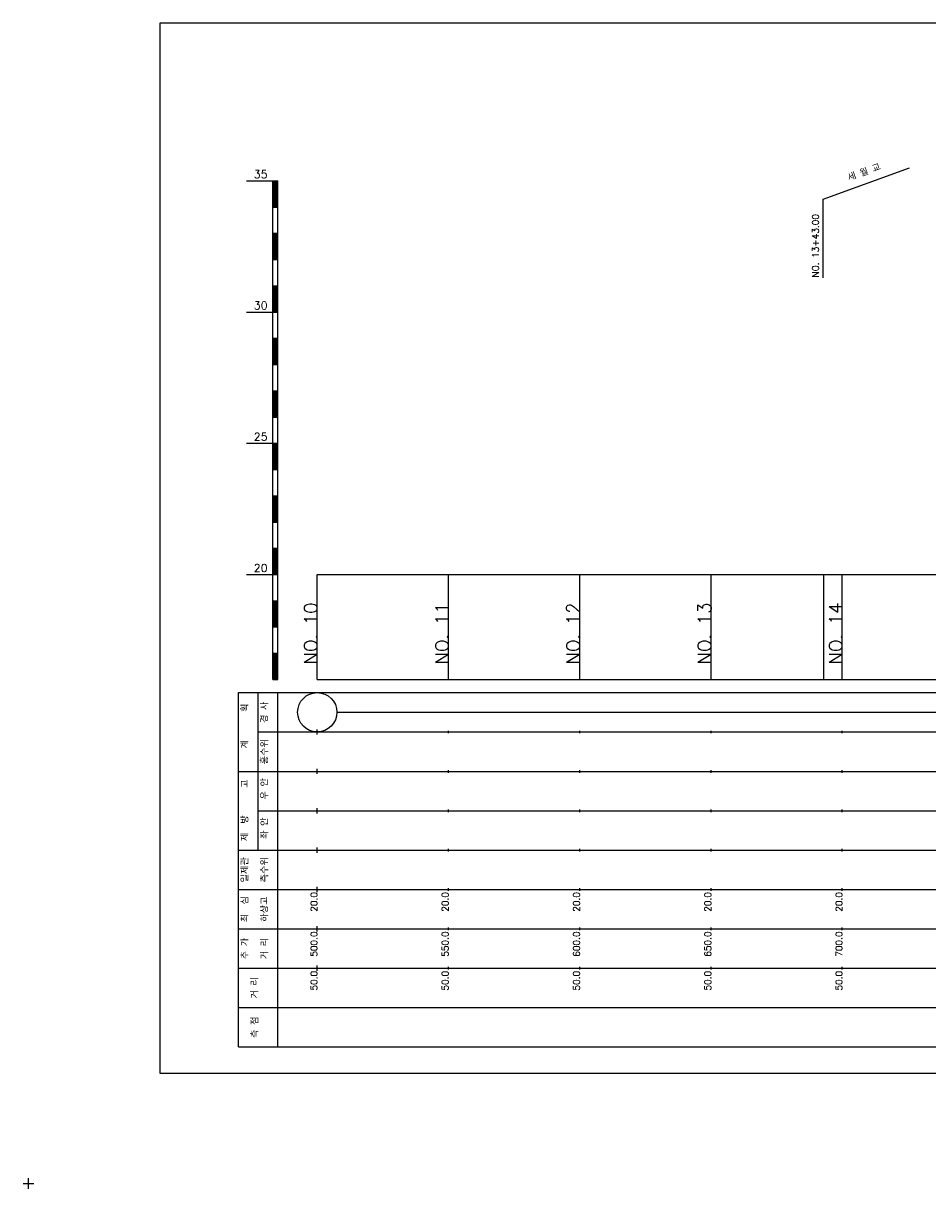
# Model space of a CAD drawing. Extents: x -2 to 685, y -2 to 925.
# Tile 3 of 4: x -2 to 343, y 481 to 925. Entities that reach past the tile are written whole.
import ezdxf
from ezdxf.enums import TextEntityAlignment as Align

# ---------------------------------------------------------------- set-up
doc = ezdxf.new("R2010")
doc.units = 0
doc.header["$LTSCALE"] = 5
for name, color, linetype in [('BOX', 5, 'CONTINUOUS'), ('DT1', 3, 'CONTINUOUS'), ('LT1', 4, 'CONTINUOUS'), ('ST1', 7, 'CONTINUOUS')]:
    doc.layers.add(name, color=color, linetype=linetype)
doc.styles.add('GHS', font='ROMANS.shx', dxfattribs={"bigfont": 'GHS.shx'})

msp = doc.modelspace()

# ---------------------------------------------------------------- linework, layer by layer
at = {"layer": 'BOX'}
msp.add_lwpolyline([(50, 525), (650, 525), (650, 925), (50, 925), (50, 525)], dxfattribs=at)
at = {"layer": 'DT1'}
for p, q in [((110, 704.33), (110, 706.33)), ((160, 704.83), (160, 705.83)), ((210, 704.83), (210, 705.83)), ((260, 704.83), (260, 705.83)), ((310, 704.83), (310, 705.83))]:
    msp.add_line(p, q, dxfattribs=at)
at = {"layer": 'LT1', "linetype": 'CONTINUOUS'}
for p, q in [((302.78, 858), (335.67, 869.97)), ((302.78, 828), (302.78, 858))]:
    msp.add_line(p, q, dxfattribs=at)
at = {"layer": 'LT1'}
for p, q in [((83, 865), (93, 865)), ((93, 675), (93, 865)), ((93, 865), (95, 865)), ((93.5, 864.8), (93.5, 855.2)), ((94, 864.8), (94, 855.2)), ((94.5, 864.8), (94.5, 855.2)), ((95, 675), (95, 865)), ((93, 855), (95, 855)), ((93, 845), (95, 845)), ((93.5, 844.8), (93.5, 835.2)), ((94, 844.8), (94, 835.2)), ((94.5, 844.8), (94.5, 835.2)), ((93, 835), (95, 835)), ((93, 825), (95, 825)), ((93.5, 824.8), (93.5, 815.2)), ((94, 824.8), (94, 815.2)), ((94.5, 824.8), (94.5, 815.2)), ((83, 815), (93, 815)), ((93, 815), (95, 815)), ((93, 805), (95, 805)), ((93.5, 804.8), (93.5, 795.2)), ((94, 804.8), (94, 795.2)), ((94.5, 804.8), (94.5, 795.2)), ((93, 795), (95, 795)), ((93, 785), (95, 785)), ((93.5, 784.8), (93.5, 775.2)), ((94, 784.8), (94, 775.2)), ((94.5, 784.8), (94.5, 775.2)), ((93, 775), (95, 775)), ((83, 765), (93, 765)), ((93, 765), (95, 765)), ((93.5, 764.8), (93.5, 755.2)), ((94, 764.8), (94, 755.2)), ((94.5, 764.8), (94.5, 755.2)), ((93, 755), (95, 755)), ((93, 745), (95, 745)), ((93.5, 744.8), (93.5, 735.2)), ((94, 744.8), (94, 735.2)), ((94.5, 744.8), (94.5, 735.2)), ((93, 735), (95, 735)), ((93, 725), (95, 725)), ((93.5, 724.8), (93.5, 715.2)), ((94, 724.8), (94, 715.2)), ((94.5, 724.8), (94.5, 715.2)), ((83, 715), (93, 715)), ((93, 715), (95, 715)), ((110, 675), (110, 715)), ((160, 675), (160, 715)), ((210, 675), (210, 715)), ((260, 675), (260, 715)), ((303, 675), (303, 715)), ((310, 675), (310, 715)), ((93, 705), (95, 705)), ((93.5, 704.8), (93.5, 695.2)), ((94, 704.8), (94, 695.2)), ((94.5, 704.8), (94.5, 695.2)), ((93, 695), (95, 695)), ((93, 685), (95, 685)), ((93.5, 684.8), (93.5, 675.2)), ((94, 684.8), (94, 675.2)), ((94.5, 684.8), (94.5, 675.2)), ((93, 675), (95, 675)), ((110, 675), (610, 675)), ((110, 654), (110, 656)), ((160, 654.5), (160, 655.5)), ((210, 654.5), (210, 655.5)), ((260, 654.5), (260, 655.5)), ((310, 654.5), (310, 655.5)), ((110, 639), (110, 641)), ((160, 639.5), (160, 640.5)), ((210, 639.5), (210, 640.5)), ((260, 639.5), (260, 640.5)), ((310, 639.5), (310, 640.5)), ((110, 624), (110, 626)), ((160, 624.5), (160, 625.5)), ((210, 624.5), (210, 625.5)), ((260, 624.5), (260, 625.5)), ((310, 624.5), (310, 625.5)), ((110, 609), (110, 611)), ((160, 609.5), (160, 610.5)), ((210, 609.5), (210, 610.5)), ((260, 609.5), (260, 610.5)), ((310, 609.5), (310, 610.5)), ((110, 594), (110, 596)), ((160, 594.5), (160, 595.5)), ((210, 594.5), (210, 595.5)), ((260, 594.5), (260, 595.5)), ((310, 594.5), (310, 595.5)), ((110, 579), (110, 581)), ((160, 579.5), (160, 580.5)), ((210, 579.5), (210, 580.5)), ((260, 579.5), (260, 580.5)), ((310, 579.5), (310, 580.5)), ((110, 564), (110, 566)), ((160, 564.5), (160, 565.5)), ((210, 564.5), (210, 565.5)), ((260, 564.5), (260, 565.5)), ((310, 564.5), (310, 565.5))]:
    msp.add_line(p, q, dxfattribs=at)
msp.add_lwpolyline([(110, 715), (160, 715), (210, 715), (260, 715), (310, 715), (360, 715), (410, 715), (460, 715), (510, 715), (560, 715), (610, 715)], dxfattribs=at)
at = {"layer": 'ST1'}
for p, q in [((80, 535), (80, 670)), ((80, 670), (623, 670)), ((87.5, 640), (87.5, 670)), ((95, 535), (95, 670)), ((87.5, 655), (623, 655)), ((80, 640), (623, 640)), ((87.5, 610), (87.5, 640)), ((87.5, 625), (623, 625)), ((80, 610), (623, 610)), ((80, 595), (623, 595)), ((80, 580), (623, 580)), ((80, 565), (623, 565)), ((80, 550), (623, 550)), ((80, 535), (623, 535)), ((0, 481), (0, 485)), ((-2, 483), (2, 483))]:
    msp.add_line(p, q, dxfattribs=at)
at = {"layer": 'ST1', "linetype": 'CONTINUOUS'}
msp.add_line((117.5, 662.5), (602.5, 662.5), dxfattribs=at)
msp.add_circle((110, 662.5), 7.5, dxfattribs=at)

# ---------------------------------------------------------------- texts
at = {"layer": 'DT1', "linetype": 'CONTINUOUS', "style": 'GHS'}
for s, rotation, p in [('세 월 교', 20, (318.78, 866.99)), ('  획', 90, (83.75, 662.5)), ('경 사', 90, (91.25, 662.5)), ('   계', 90, (83.75, 647.5)), ('홍수위', 90, (91.25, 647.5)), ('   고', 90, (83.75, 632.5)), (' 우 안', 90, (91.25, 632.5)), (' 제  방', 90, (83.75, 617.5)), (' 좌 안', 90, (91.25, 617.5)), ('일제관', 90, (83.75, 602.5)), ('측수위', 90, (91.25, 602.5)), ('최  심', 90, (83.75, 587.5)), ('하상고', 90, (91.25, 587.5)), ('추 가', 90, (83.75, 572.5)), ('거 리', 90, (91.25, 572.5)), ('거 리', 90, (87.5, 557.5)), ('측 점', 90, (87.5, 542.5))]:
    msp.add_text(s, height=2.5, rotation=rotation, dxfattribs=at).set_placement(p, align=Align.CENTER)
at = {"layer": 'DT1', "style": 'GHS'}
for s, p in [('35', (91, 866)), ('30', (91, 816)), ('25', (91, 766)), ('20', (91, 716))]:
    msp.add_text(s, height=3, dxfattribs=at).set_placement(p, align=Align.RIGHT)
at = {"layer": 'DT1', "linetype": 'CONTINUOUS', "style": 'GHS'}
msp.add_text('NO. 13+43.00 ', height=2.5, rotation=90, dxfattribs=at).set_placement((301.03, 828.12))
at = {"layer": 'DT1', "style": 'GHS'}
for s, height, p in [('NO. 10', 5, (110, 704.33)), ('NO. 11', 5, (160, 704.33)), ('NO. 12', 5, (210, 704.33)), ('NO. 13', 5, (260, 704.33)), ('NO. 14', 5, (310, 704.33)), (' 20.0', 2.5, (110, 594)), (' 20.0', 2.5, (160, 594)), (' 20.0', 2.5, (210, 594)), (' 20.0', 2.5, (260, 594)), (' 20.0', 2.5, (310, 594)), ('   500.0', 2.5, (110, 579)), ('   550.0', 2.5, (160, 579)), ('   600.0', 2.5, (210, 579)), ('   650.0', 2.5, (260, 579)), ('   700.0', 2.5, (310, 579)), ('  50.0', 2.5, (110, 564)), ('  50.0', 2.5, (160, 564)), ('  50.0', 2.5, (210, 564)), ('  50.0', 2.5, (260, 564)), ('  50.0', 2.5, (310, 564))]:
    msp.add_text(s, height=height, rotation=90, dxfattribs=at).set_placement(p, align=Align.RIGHT)

doc.saveas('drawing.dxf')
